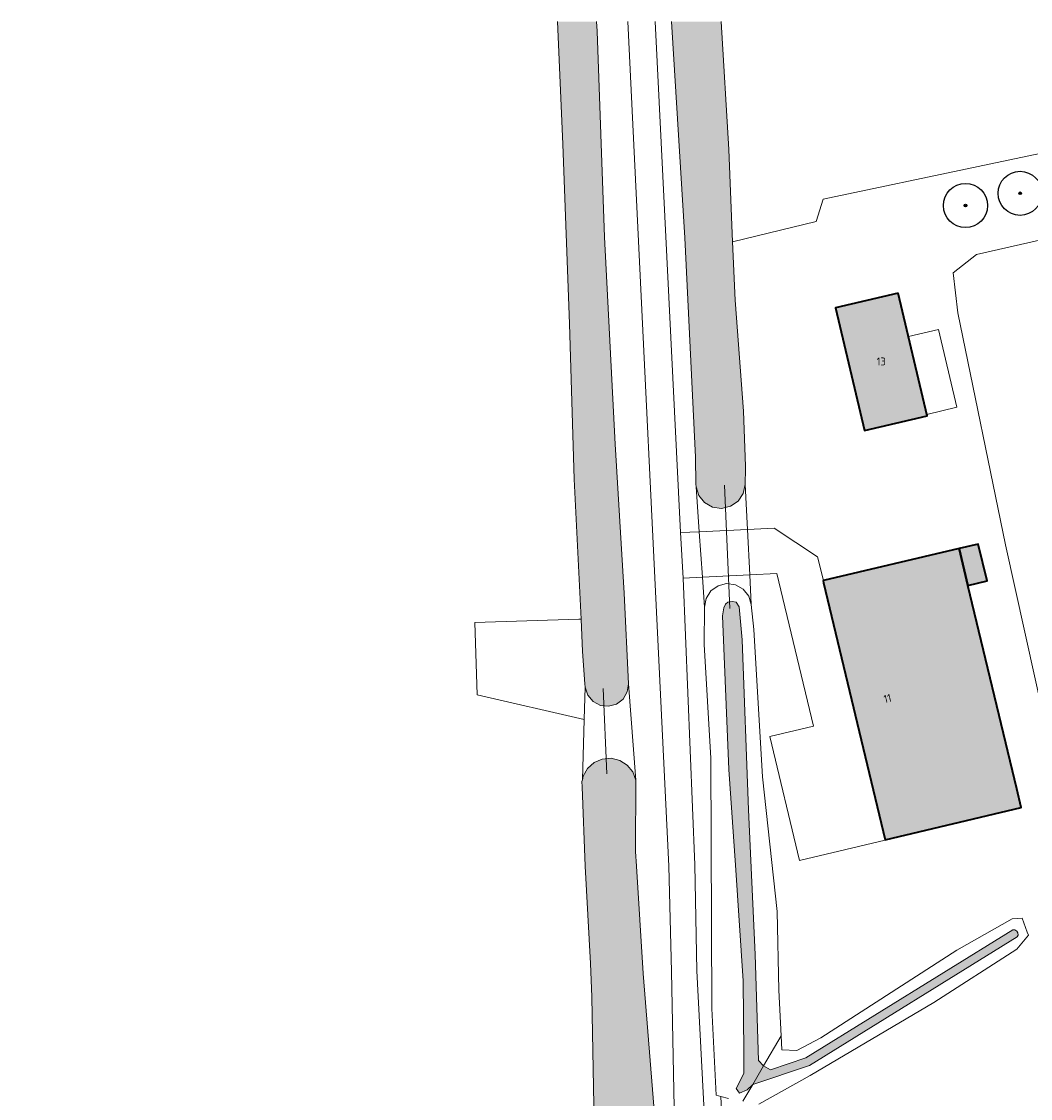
# Model space of a CAD drawing. Header units: metres. Extents: x 46249 to 49371, y 390656 to 391846.
# Tile 39 of 44: x 48995 to 49109, y 391724 to 391846. Entities that reach past the tile are written whole.
import ezdxf
from ezdxf.enums import TextEntityAlignment as Align

# ---------------------------------------------------------------- set-up
doc = ezdxf.new("R2010")
doc.units = ezdxf.units.M
for name, color, linetype, lineweight in [('B-WE-GR-BOOM-S', 90, 'Continuous', 25), ('B-WE-GR-GRAS-G', 60, 'Continuous', 13), ('B-WE-GR-GRAS_KRUIDENRIJK-G', 80, 'Continuous', 18), ('B-WE-KW-KUNSTWERK_DUIKER-G', 170, 'Continuous', 18), ('B-WE-OG-BEBOUWING-G', 7, 'Continuous', 35), ('B-WE-OG-BEBOUWING_HUISNUMMER-T18', 10, 'Continuous', 18), ('B-WE-OG-BEBOUWING_LUIFEL-G', 7, 'Continuous', 18), ('B-WE-OG-TERREIN_ERF-G', 7, 'Continuous', 18), ('B-WE-OG-TERREIN_OEVER-G', 7, 'Continuous', 18), ('B-WE-OG-WATER_SLOOT-G', 120, 'Continuous', 18), ('B-WE-VH-GESLOTENVERHARDING_ASFALT-G', 10, 'Continuous', 18), ('B-WE-VH-ONVERHARD-G', 210, 'Continuous', 18), ('B-WE-VH-OPENVERHARDING_BETONSTRAATSTEEN-G', 90, 'Continuous', 18)]:
    doc.layers.add(name, color=color, linetype=linetype, lineweight=lineweight)
doc.layers.add('B-WE-OG-BEBOUWING-V', color=7, linetype='Continuous', lineweight=18, true_color=0xd46868)
doc.layers.add('B-WE-OG-WATER_SLOOT-V', color=7, linetype='Continuous', lineweight=18, true_color=0x99cae9)
doc.styles.add('NLCS-ISO-ANNOTATIEF-T18', font='NLCS-ISO.ttf', dxfattribs={"height": 1.8})

# ---------------------------------------------------------------- blocks, each defined once
blk = doc.blocks.new('SGR-BOOM_01')
h = blk.add_hatch(color=256)
edge = h.paths.add_edge_path()
edge.add_arc((0, 0), 0.15, 0, 360)
for radius in [2.5, 0.15, 0.045]:
    blk.add_circle((0, 0), radius)

msp = doc.modelspace()

# ---------------------------------------------------------------- hatches: boundary and pattern name
at = {"layer": 'B-WE-OG-BEBOUWING-V'}
for points in [[(49094.072, 391815.029), (49086.955, 391813.361), (49090.241, 391799.424), (49097.356, 391801.101)], [(49085.589, 391782.402), (49085.54, 391782.39), (49085.6, 391782.138), (49092.587, 391753.006), (49108.03, 391756.64), (49107.518, 391758.78), (49101.993, 391781.85), (49100.99, 391786.04)], [(49101.993, 391781.85), (49104.167, 391782.371), (49103.164, 391786.561), (49100.99, 391786.04)]]:
    msp.add_hatch(color=256, dxfattribs=at).paths.add_polyline_path(points)
at = {"layer": 'B-WE-OG-WATER_SLOOT-V'}
for points in [[(49059.844, 391845.853), (49055.386, 391845.853), (49056, 391831.95), (49056.75, 391811.55), (49057.3, 391793.9), (49058.07, 391778.044), (49058.25, 391774.35), (49058.5, 391770.7), (49058.549, 391770.3), (49058.838, 391769.407), (49059.44, 391768.687), (49060.267, 391768.243), (49061.2, 391768.14), (49062.103, 391768.393), (49062.848, 391768.965), (49063.324, 391769.773), (49063.465, 391770.701), (49062.95, 391781), (49061.95, 391797.9), (49060.75, 391821.4), (49059.9, 391844.75)], [(49073.988, 391845.853), (49068.322, 391845.853), (49069.85, 391821.3), (49071.05, 391796.4), (49071.1, 391793.35), (49071.121, 391793.051), (49071.438, 391792.063), (49072.093, 391791.258), (49072.996, 391790.747), (49074.024, 391790.6), (49075.034, 391790.837), (49075.888, 391791.426), (49076.47, 391792.286), (49076.698, 391793.298), (49076.738, 391795.147), (49076.75, 391795.4), (49076.5, 391801.65), (49075.55, 391814.25), (49075.28, 391820.853), (49074.85, 391831.35)], [(49077.552, 391725.236), (49078.789, 391727.335), (49078.215, 391727.937), (49077.837, 391739.962), (49077.082, 391756.395), (49076.358, 391775.692), (49076.012, 391779.438), (49075.697, 391779.941), (49075.256, 391780.036), (49074.721, 391779.941), (49074.469, 391779.721), (49074.28, 391779.312), (49074.123, 391778.399), (49074.847, 391760.959), (49075.602, 391750.13), (49076.484, 391737.003), (49076.547, 391728.85), (49076.547, 391726.458), (49075.697, 391724.758), (49076.043, 391724.254), (49076.924, 391724.632)], [(49064.35, 391750), (49064.25, 391751.65), (49064.298, 391759.75), (49063.946, 391760.691), (49063.312, 391761.471), (49062.463, 391762.008), (49061.487, 391762.246), (49060.486, 391762.16), (49059.564, 391761.759), (49058.819, 391761.085), (49058.327, 391760.209), (49058.225, 391759.805), (49058.176, 391759.612), (49058.2, 391759), (49058.55, 391750), (49059.129, 391738.943), (49059.311, 391735.187), (49059.578, 391720.817), (49060.117, 391718.531), (49065.622, 391719.205), (49066.447, 391721.369), (49065.124, 391737.823)], [(49107.58, 391741.962), (49107.683, 391742.184), (49107.668, 391742.429), (49107.539, 391742.637), (49107.327, 391742.759), (49107.082, 391742.767), (49083.599, 391728.229), (49079.569, 391726.898), (49078.789, 391727.335), (49077.552, 391725.236), (49084.002, 391727.366)]]:
    msp.add_hatch(color=256, dxfattribs=at).paths.add_polyline_path(points)

# ---------------------------------------------------------------- linework, layer by layer
at = {"layer": 'B-WE-GR-GRAS-G', "ltscale": 0.2, "flags": 128}
for points in [[(48989.279, 391646.402), (49008.726, 391652.091), (49015.473, 391662.145), (49035.581, 391688.868), (49048.281, 391700.509), (49059.791, 391709.373), (49059.578, 391720.817), (49059.311, 391735.187), (49059.129, 391738.943), (49058.55, 391750), (49058.2, 391759), (49058.176, 391759.612), (49058.225, 391759.805), (49058.437, 391766.662), (49046.297, 391769.433), (49046.032, 391777.635), (49057.806, 391778.032), (49058.07, 391778.044), (49057.3, 391793.9), (49056.75, 391811.55), (49056, 391831.95), (49055.386, 391845.853)], [(49073.988, 391845.853), (49074.85, 391831.35), (49075.28, 391820.853), (49084.751, 391823.149), (49085.545, 391825.689), (49138.329, 391836.802), (49135.992, 391845.853)]]:
    msp.add_lwpolyline(points, dxfattribs=at)
at = {"layer": 'B-WE-GR-GRAS_KRUIDENRIJK-G', "ltscale": 0.2, "flags": 128}
for points in [[(49059.844, 391845.853), (49059.9, 391844.75), (49060.75, 391821.4), (49061.95, 391797.9), (49062.95, 391781), (49063.465, 391770.701), (49064.298, 391759.75), (49064.25, 391751.65), (49064.35, 391750), (49065.124, 391737.823), (49066.447, 391721.369), (49066.761, 391718.48), (49067.338, 391718.894), (49067.833, 391719.543), (49068.183, 391720.406), (49068.431, 391721.146), (49068.559, 391721.686), (49068.65, 391722.627), (49068.351, 391738.064), (49068.05, 391750), (49063.392, 391845.853)], [(49066.479, 391845.853), (49069.35, 391787.85), (49071.481, 391787.95), (49071.121, 391793.051), (49071.1, 391793.35), (49071.05, 391796.4), (49069.85, 391821.3), (49068.322, 391845.853)]]:
    msp.add_lwpolyline(points, dxfattribs=at)
msp.add_lwpolyline([(49072.111, 391720.697), (49074.128, 391720.281), (49074.108, 391720.801), (49073.948, 391723.873), (49073.411, 391724.02), (49072.915, 391733.849), (49072.8, 391762.25), (49072.05, 391775.15), (49072.083, 391779.4), (49071.843, 391782.803), (49069.65, 391782.7), (49071, 391750.15), (49071.203, 391738.132), (49072.111, 391720.697)], close=True, dxfattribs=at)
at = {"layer": 'B-WE-KW-KUNSTWERK_DUIKER-G', "ltscale": 0.2, "flags": 128}
for points in [[(49074.95, 391779.24), (49074.34, 391793.25)], [(49060.99, 391760.47), (49060.58, 391770.16)]]:
    msp.add_lwpolyline(points, dxfattribs=at)
at = {"layer": 'B-WE-OG-BEBOUWING-G', "ltscale": 0.2, "flags": 128}
for points in [[(49094.072, 391815.029), (49086.955, 391813.361), (49090.241, 391799.424), (49097.356, 391801.101), (49094.072, 391815.029)], [(49085.589, 391782.402), (49085.54, 391782.39), (49085.6, 391782.138), (49092.587, 391753.006), (49108.03, 391756.64), (49107.518, 391758.78), (49101.993, 391781.85), (49100.99, 391786.04), (49085.589, 391782.402)], [(49101.993, 391781.85), (49104.167, 391782.371), (49103.164, 391786.561), (49100.99, 391786.04), (49101.993, 391781.85)]]:
    msp.add_lwpolyline(points, close=True, dxfattribs=at)
at = {"layer": 'B-WE-OG-BEBOUWING_LUIFEL-G', "ltscale": 0.2, "flags": 128}
msp.add_lwpolyline([(49098.661, 391810.899), (49095.236, 391810.091), (49097.317, 391801.268), (49100.742, 391802.075), (49098.661, 391810.899)], close=True, dxfattribs=at)
at = {"layer": 'B-WE-OG-TERREIN_ERF-G', "ltscale": 0.2, "flags": 128}
for points in [[(49138.329, 391836.802), (49085.545, 391825.689), (49084.751, 391823.149), (49075.28, 391820.853), (49075.55, 391814.25), (49076.5, 391801.65), (49076.75, 391795.4), (49076.738, 391795.147), (49076.698, 391793.298), (49076.96, 391788.207), (49080, 391788.35), (49084.892, 391785.089), (49085.589, 391782.402), (49100.99, 391786.04), (49103.164, 391786.561), (49104.167, 391782.371), (49101.993, 391781.85), (49107.518, 391758.78), (49108.03, 391756.64), (49092.587, 391753.006), (49092.6, 391752.95), (49082.85, 391750.65), (49079.5, 391764.7), (49084.45, 391765.9), (49080.3, 391783.2), (49077.225, 391783.056), (49077.398, 391779.7), (49077.7, 391776.85), (49078.65, 391760.15), (49080.337, 391744.858), (49080.53, 391735.93), (49080.794, 391730.735), (49080.875, 391729.15), (49082.559, 391729.074), (49085.287, 391730.535), (49100.723, 391740.457), (49106.993, 391744.016), (49108.139, 391744.083), (49108.721, 391742.514), (49108.85, 391742.167), (49107.521, 391740.564), (49098.104, 391734.519), (49084.066, 391726.225), (49078.265, 391722.977)], [(49074.813, 391723.636), (49073.948, 391723.873), (49074.108, 391720.801)]]:
    msp.add_lwpolyline(points, dxfattribs=at)
for points in [[(49100.85, 391812.8), (49100.3, 391817.35), (49102.95, 391819.4), (49116.75, 391822.55), (49138.95, 391828.05), (49140, 391823.25), (49143, 391809.9), (49146.85, 391793.8), (49150.7, 391777.75), (49152.9, 391768.6), (49145.75, 391767.05), (49130.75, 391763.35), (49112.1, 391760.05), (49110.7, 391766.3), (49106.25, 391786.45), (49100.85, 391812.8)], [(49086.955, 391813.361), (49094.072, 391815.029), (49097.356, 391801.101), (49090.241, 391799.424), (49086.955, 391813.361)], [(49046.297, 391769.433), (49058.437, 391766.662), (49058.549, 391770.3), (49058.5, 391770.7), (49058.25, 391774.35), (49058.07, 391778.044), (49057.806, 391778.032), (49046.032, 391777.635), (49046.297, 391769.433)]]:
    msp.add_lwpolyline(points, close=True, dxfattribs=at)
at = {"layer": 'B-WE-OG-TERREIN_OEVER-G', "ltscale": 0.2, "flags": 128}
for points in [[(49076.426, 391723.328), (49077.552, 391725.236), (49076.924, 391724.632), (49076.043, 391724.254), (49075.697, 391724.758), (49076.547, 391726.458), (49076.547, 391728.85), (49076.484, 391737.003), (49075.602, 391750.13), (49074.847, 391760.959), (49074.123, 391778.399), (49074.28, 391779.312), (49074.469, 391779.721), (49074.721, 391779.941), (49075.256, 391780.036), (49075.697, 391779.941), (49076.012, 391779.438), (49076.358, 391775.692), (49077.082, 391756.395), (49077.837, 391739.962), (49078.215, 391727.937), (49078.789, 391727.335), (49080.794, 391730.735), (49080.53, 391735.93), (49080.337, 391744.858), (49078.65, 391760.15), (49078.65, 391760.15), (49077.7, 391776.85), (49077.398, 391779.7), (49077.099, 391780.657), (49076.468, 391781.436), (49075.593, 391781.927), (49074.599, 391782.06), (49073.626, 391781.816), (49072.812, 391781.23), (49072.272, 391780.385), (49072.083, 391779.4), (49072.05, 391775.15), (49072.8, 391762.25), (49072.915, 391733.849), (49073.411, 391724.02), (49073.948, 391723.873), (49074.813, 391723.636)], [(49078.265, 391722.977), (49084.066, 391726.225), (49098.104, 391734.519), (49107.521, 391740.564), (49108.85, 391742.167), (49108.721, 391742.514), (49108.139, 391744.083), (49106.993, 391744.016), (49100.723, 391740.457), (49085.287, 391730.535), (49082.559, 391729.074), (49080.875, 391729.15), (49080.794, 391730.735), (49078.789, 391727.335), (49079.569, 391726.898), (49083.599, 391728.229), (49107.082, 391742.767), (49107.082, 391742.767), (49107.327, 391742.759), (49107.539, 391742.637), (49107.668, 391742.429), (49107.683, 391742.184), (49107.58, 391741.962), (49084.002, 391727.366), (49077.552, 391725.236), (49076.426, 391723.328)]]:
    msp.add_lwpolyline(points, dxfattribs=at)
at = {"layer": 'B-WE-OG-WATER_SLOOT-G', "ltscale": 0.2, "flags": 128}
for points in [[(49055.386, 391845.853), (49056, 391831.95), (49056.75, 391811.55), (49057.3, 391793.9), (49058.07, 391778.044), (49058.25, 391774.35), (49058.5, 391770.7), (49058.549, 391770.3), (49058.838, 391769.407), (49059.44, 391768.687), (49060.267, 391768.243), (49061.2, 391768.14), (49062.103, 391768.393), (49062.848, 391768.965), (49063.324, 391769.773), (49063.465, 391770.701), (49062.95, 391781), (49061.95, 391797.9), (49060.75, 391821.4), (49059.9, 391844.75), (49059.844, 391845.853)], [(49068.322, 391845.853), (49069.85, 391821.3), (49071.05, 391796.4), (49071.1, 391793.35), (49071.121, 391793.051), (49071.438, 391792.063), (49072.093, 391791.258), (49072.996, 391790.747), (49074.024, 391790.6), (49075.034, 391790.837), (49075.888, 391791.426), (49076.47, 391792.286), (49076.698, 391793.298), (49076.738, 391795.147), (49076.75, 391795.4), (49076.5, 391801.65), (49075.55, 391814.25), (49075.28, 391820.853), (49074.85, 391831.35), (49073.988, 391845.853)]]:
    msp.add_lwpolyline(points, dxfattribs=at)
for points in [[(49077.552, 391725.236), (49078.789, 391727.335), (49078.215, 391727.937), (49077.837, 391739.962), (49077.082, 391756.395), (49076.358, 391775.692), (49076.012, 391779.438), (49075.697, 391779.941), (49075.256, 391780.036), (49074.721, 391779.941), (49074.469, 391779.721), (49074.28, 391779.312), (49074.123, 391778.399), (49074.847, 391760.959), (49075.602, 391750.13), (49076.484, 391737.003), (49076.547, 391728.85), (49076.547, 391726.458), (49075.697, 391724.758), (49076.043, 391724.254), (49076.924, 391724.632), (49077.552, 391725.236)], [(49064.35, 391750), (49064.25, 391751.65), (49064.298, 391759.75), (49063.946, 391760.691), (49063.312, 391761.471), (49062.463, 391762.008), (49061.487, 391762.246), (49060.486, 391762.16), (49059.564, 391761.759), (49058.819, 391761.085), (49058.327, 391760.209), (49058.225, 391759.805), (49058.176, 391759.612), (49058.2, 391759), (49058.55, 391750), (49059.129, 391738.943), (49059.311, 391735.187), (49059.578, 391720.817), (49060.117, 391718.531), (49065.622, 391719.205), (49066.447, 391721.369), (49065.124, 391737.823), (49064.35, 391750)], [(49107.58, 391741.962), (49107.683, 391742.184), (49107.668, 391742.429), (49107.539, 391742.637), (49107.327, 391742.759), (49107.082, 391742.767), (49083.599, 391728.229), (49079.569, 391726.898), (49078.789, 391727.335), (49077.552, 391725.236), (49084.002, 391727.366), (49107.58, 391741.962)]]:
    msp.add_lwpolyline(points, close=True, dxfattribs=at)
at = {"layer": 'B-WE-VH-GESLOTENVERHARDING_ASFALT-G', "ltscale": 0.2, "flags": 128}
for points in [[(49063.392, 391845.853), (49068.05, 391750), (49068.351, 391738.064), (49068.65, 391722.627)], [(49072.111, 391720.697), (49071.203, 391738.132), (49071, 391750.15), (49069.65, 391782.7), (49069.35, 391787.85), (49066.479, 391845.853)]]:
    msp.add_lwpolyline(points, dxfattribs=at)
at = {"layer": 'B-WE-VH-ONVERHARD-G', "ltscale": 0.2, "flags": 128}
for points in [[(49071.121, 391793.051), (49071.481, 391787.95), (49076.96, 391788.207), (49076.698, 391793.298), (49076.47, 391792.286), (49075.888, 391791.426), (49075.034, 391790.837), (49074.024, 391790.6), (49072.996, 391790.747), (49072.093, 391791.258), (49071.438, 391792.063), (49071.121, 391793.051)], [(49072.083, 391779.4), (49072.272, 391780.385), (49072.812, 391781.23), (49073.626, 391781.816), (49074.599, 391782.06), (49075.593, 391781.927), (49076.468, 391781.436), (49077.099, 391780.657), (49077.398, 391779.7), (49077.225, 391783.056), (49071.843, 391782.803), (49072.083, 391779.4)], [(49064.298, 391759.75), (49063.465, 391770.701), (49063.324, 391769.773), (49062.848, 391768.965), (49062.103, 391768.393), (49061.2, 391768.14), (49060.267, 391768.243), (49059.44, 391768.687), (49058.838, 391769.407), (49058.549, 391770.3), (49058.437, 391766.662), (49058.225, 391759.805), (49058.327, 391760.209), (49058.819, 391761.085), (49059.564, 391761.759), (49060.486, 391762.16), (49061.487, 391762.246), (49062.463, 391762.008), (49063.312, 391761.471), (49063.946, 391760.691), (49064.298, 391759.75)]]:
    msp.add_lwpolyline(points, close=True, dxfattribs=at)
at = {"layer": 'B-WE-VH-OPENVERHARDING_BETONSTRAATSTEEN-G', "ltscale": 0.2, "flags": 128}
for points in [[(49112.1, 391760.05), (49130.75, 391763.35), (49145.75, 391767.05), (49152.9, 391768.6), (49150.7, 391777.75), (49146.85, 391793.8), (49143, 391809.9), (49140, 391823.25), (49138.95, 391828.05), (49116.75, 391822.55), (49102.95, 391819.4), (49100.3, 391817.35), (49100.85, 391812.8), (49106.25, 391786.45), (49110.7, 391766.3), (49112.1, 391760.05)], [(49076.96, 391788.207), (49077.225, 391783.056), (49080.3, 391783.2), (49084.45, 391765.9), (49079.5, 391764.7), (49082.85, 391750.65), (49092.6, 391752.95), (49092.587, 391753.006), (49085.6, 391782.138), (49085.54, 391782.39), (49085.589, 391782.402), (49084.892, 391785.089), (49080, 391788.35), (49076.96, 391788.207)], [(49069.35, 391787.85), (49069.65, 391782.7), (49071.843, 391782.803), (49071.481, 391787.95), (49069.35, 391787.85)], [(49071.481, 391787.95), (49071.843, 391782.803), (49077.225, 391783.056), (49076.96, 391788.207), (49071.481, 391787.95)]]:
    msp.add_lwpolyline(points, close=True, dxfattribs=at)

# ---------------------------------------------------------------- block references
at = {"layer": 'B-WE-GR-BOOM-S'}
for p in [(49107.906, 391826.36), (49101.711, 391824.969)]:
    msp.add_blockref('SGR-BOOM_01', p, dxfattribs=at)

# ---------------------------------------------------------------- texts
at = {"layer": 'B-WE-OG-BEBOUWING_HUISNUMMER-T18', "style": 'NLCS-ISO-ANNOTATIEF-T18'}
msp.add_text('13', height=0.9, dxfattribs=at).set_placement((49092.145, 391807.276), align=Align.MIDDLE_CENTER)
msp.add_text('11', height=0.9, rotation=13.5, dxfattribs=at).set_placement((49092.854, 391769.044), align=Align.MIDDLE_CENTER)

doc.saveas('drawing.dxf')
